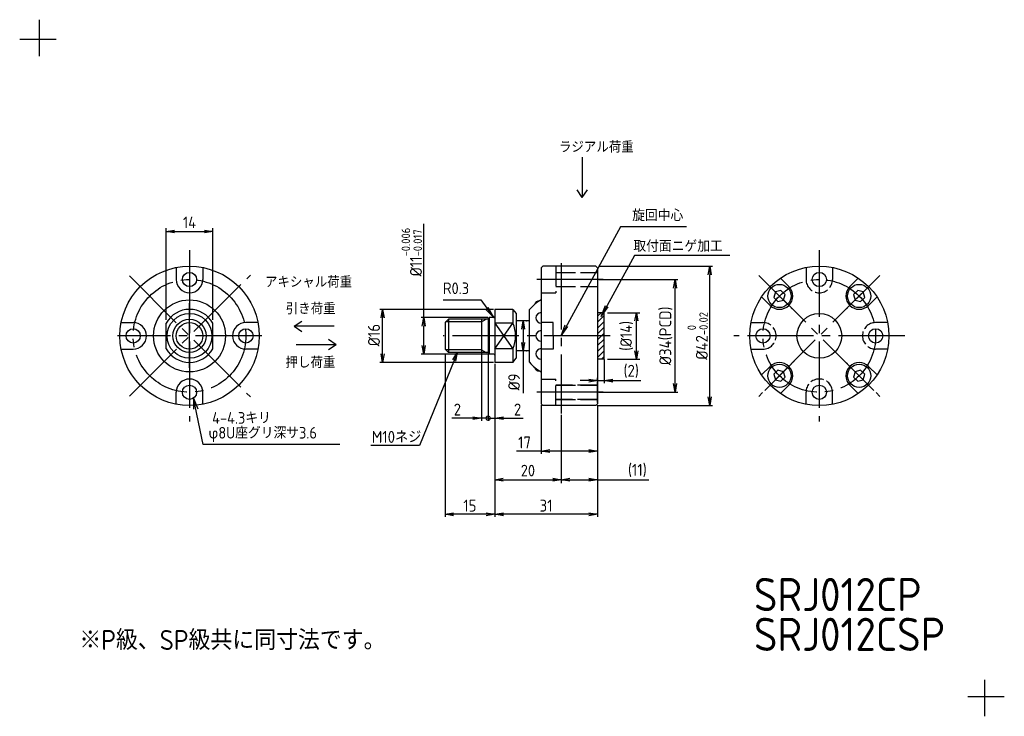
# Model space of a CAD drawing. Header units: millimetres. Extents: x 0 to 297, y 0 to 210.
import ezdxf

# ---------------------------------------------------------------- set-up
doc = ezdxf.new("R2010")
doc.units = ezdxf.units.MM
doc.header["$LTSCALE"] = 2
for name, pattern in [('Amconstr', [9999, 9999, 0]), ('GEN3', [6.25, 5, -1.25]), ('GEN7', [13.75, 10, -1.25, 1.25, -1.25]), ('GEN7A', [6.875, 5, -0.625, 0.625, -0.625])]:
    doc.linetypes.add(name, pattern=pattern)
for name, color, linetype in [('0N', 7, 'Continuous'), ('3', 6, 'GEN3'), ('4', 3, 'Continuous'), ('5', 3, 'Continuous'), ('6', 2, 'Continuous'), ('7', 4, 'GEN7'), ('7A', 4, 'GEN7A'), ('KLIN', 1, 'Continuous')]:
    doc.layers.add(name, color=color, linetype=linetype)
for name, color, linetype, lineweight in [('AM_5', 3, 'Continuous', 25), ('AM_8', 1, 'Continuous', 25), ('AM_CL', 1, 'Amconstr', 25)]:
    doc.layers.add(name, color=color, linetype=linetype, lineweight=lineweight)
doc.styles.add('ACISOTS', font='isocp.shx', dxfattribs={"bigfont": 'extfont.shx'})
doc.styles.get("Standard").update_dxf_attribs({"font": 'ISOCP.SHX', "bigfont": 'EXTFONT.SHX'})
doc.dimstyles.new('AM_ISO', dxfattribs={"dimtxt": 3.5, "dimasz": 2.5, "dimexe": 1, "dimexo": 1, "dimgap": 1.5, "dimtad": 1, "dimdsep": 46, "dimtxsty": 'STANDARD', "dimcen": 0, "dimclrd": 256, "dimclre": 256, "dimclrt": 2, "dimadec": 0, "dimazin": 2, "dimtp": 0.1, "dimtm": 0.1, "dimtfac": 0.71, "dimtdec": 3, "dimtmove": 0, "dimatfit": 3, "dimfxl": 1, "dimlwd": -1, "dimlwe": -1, "dimarcsym": 0})
doc.dimstyles.new('AM_ISO$0', dxfattribs={"dimtxt": 3.5, "dimasz": 2.5, "dimexe": 1, "dimexo": 1, "dimgap": 1.5, "dimtad": 1, "dimdsep": 46, "dimtxsty": 'STANDARD', "dimcen": 0, "dimclrd": 256, "dimclre": 256, "dimclrt": 2, "dimadec": 0, "dimazin": 2, "dimtp": 0.1, "dimtm": 0.1, "dimtfac": 0.71, "dimtdec": 3, "dimtmove": 0, "dimatfit": 3, "dimfxl": 1, "dimlwd": -1, "dimlwe": -1, "dimarcsym": 0})
doc.dimstyles.new('GEN-ISO', dxfattribs={"dimscale": 2, "dimtxt": 3.2, "dimasz": 2.5, "dimexe": 1, "dimexo": 0.5, "dimgap": 1, "dimtad": 1, "dimdsep": 46, "dimtxsty": 'STANDARD', "dimblk1": 'OPEN', "dimblk2": 'OPEN', "dimsah": 1, "dimcen": 0, "dimclrd": 256, "dimclre": 256, "dimclrt": 2, "dimadec": 0, "dimazin": 0, "dimtp": 0.1, "dimtm": 0.1, "dimtfac": 0.71, "dimtdec": 3, "dimtmove": 0, "dimatfit": 3, "dimldrblk": 'OPEN', "dimfxl": 1, "dimtzin": 0, "dimarcsym": 0})
doc.dimstyles.new('GEN-ISO$0', dxfattribs={"dimtxt": 3.2, "dimasz": 2.5, "dimexe": 1, "dimexo": 0.5, "dimgap": 1, "dimtad": 1, "dimdsep": 46, "dimtxsty": 'STANDARD', "dimblk1": 'OPEN', "dimblk2": 'OPEN', "dimsah": 1, "dimcen": 0, "dimclrd": 256, "dimclre": 256, "dimclrt": 2, "dimadec": 0, "dimazin": 0, "dimtp": 0.1, "dimtm": 0.1, "dimtfac": 0.71, "dimtdec": 3, "dimtmove": 0, "dimatfit": 3, "dimldrblk": 'OPEN', "dimfxl": 1, "dimtzin": 0, "dimarcsym": 0})

# ---------------------------------------------------------------- blocks, each defined once
blk = doc.blocks.new('_OPEN')
at = {"color": 0, "linetype": 'ByBlock'}
for p, q in [((-1, 0.17), (0, 0)), ((0, 0), (-1, -0.17)), ((0, 0), (-1, 0))]:
    blk.add_line(p, q, dxfattribs=at)
blk = doc.blocks.new('*D7')
at = {"layer": '5', "transparency": 16777216}
for p, q in [((174.6, 135.68), (208.96, 135.68)), ((208.16, 96.28), (208.16, 133.08)), ((174.6, 93.68), (208.96, 93.68))]:
    blk.add_line(p, q, dxfattribs=at)
at = {"layer": 'DEFPOINTS', "color": 0, "transparency": 16777216}
for p in [(173.8, 135.68), (208.16, 135.68), (173.8, 93.68)]:
    blk.add_point(p, dxfattribs=at)
at = {"layer": '5', "transparency": 16777216, "xscale": 2.6, "yscale": 2.6, "zscale": 2.6}
for p, rotation in [((208.16, 135.68), 90), ((208.16, 93.68), 270)]:
    blk.add_blockref('_OPEN', p, dxfattribs=dict(at, rotation=rotation))
at = {"layer": '5', "color": 2, "transparency": 16777216, "insert": (204.5, 114.68), "char_height": 3.6, "attachment_point": 5, "rotation": 90}
blk.add_mtext('%%c42{}{\\H0.71x;\\C3;\\S 0^ -0.02;}', dxfattribs=at)
blk = doc.blocks.new('*D8')
at = {"layer": '5', "lineweight": -2, "transparency": 16777216}
for p, q in [((174.3, 93.78), (174.3, 70.53)), ((163.3, 90.88), (163.3, 70.53)), ((165.9, 71.33), (171.7, 71.33)), ((174.3, 71.33), (189.81, 71.33))]:
    blk.add_line(p, q, dxfattribs=at)
at = {"layer": 'DEFPOINTS', "color": 0, "transparency": 16777216}
for p in [(174.3, 94.18), (163.3, 91.28), (163.3, 71.33)]:
    blk.add_point(p, dxfattribs=at)
at = {"layer": '5', "lineweight": -2, "transparency": 16777216, "xscale": 2.6, "yscale": 2.6, "zscale": 2.6}
for p, rotation in [((163.3, 71.33), 180.0000000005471), ((174.3, 71.33), 5.470824e-10)]:
    blk.add_blockref('_OPEN', p, dxfattribs=dict(at, rotation=rotation))
at = {"layer": '5', "color": 2, "transparency": 16777216, "insert": (186.31, 74.11), "char_height": 3.6, "attachment_point": 5}
blk.add_mtext('(11)', dxfattribs=at)
blk = doc.blocks.new('*D9')
at = {"layer": '5', "lineweight": -2, "transparency": 16777216}
for p, q in [((121.86, 120.18), (121.86, 148.43)), ((141.2, 120.18), (121.06, 120.18)), ((121.86, 111.78), (121.86, 117.58)), ((141.2, 109.18), (121.06, 109.18))]:
    blk.add_line(p, q, dxfattribs=at)
at = {"layer": 'DEFPOINTS', "color": 0, "transparency": 16777216}
for p in [(121.86, 120.18), (141.6, 120.18), (141.6, 109.18)]:
    blk.add_point(p, dxfattribs=at)
at = {"layer": '5', "lineweight": -2, "transparency": 16777216, "xscale": 2.6, "yscale": 2.6, "zscale": 2.6}
for p, rotation in [((121.86, 120.18), 90), ((121.86, 109.18), 270)]:
    blk.add_blockref('_OPEN', p, dxfattribs=dict(at, rotation=rotation))
at = {"layer": '5', "color": 2, "transparency": 16777216, "insert": (118.27, 139.94), "char_height": 3.6, "attachment_point": 5, "rotation": 90}
blk.add_mtext('%%c11{}{\\H0.71x;\\C3;\\S-0.006^ -0.017;}', dxfattribs=at)
blk = doc.blocks.new('*D10')
at = {"layer": '5', "lineweight": -2, "transparency": 16777216}
for p, q in [((157.3, 93.78), (157.3, 79.16)), ((174.3, 93.78), (174.3, 79.16)), ((157.3, 79.96), (149.86, 79.96)), ((171.7, 79.96), (159.9, 79.96))]:
    blk.add_line(p, q, dxfattribs=at)
at = {"layer": 'DEFPOINTS', "color": 0, "transparency": 16777216}
for p in [(157.3, 94.18), (174.3, 94.18), (157.3, 79.96)]:
    blk.add_point(p, dxfattribs=at)
at = {"layer": '5', "lineweight": -2, "transparency": 16777216, "xscale": 2.6, "yscale": 2.6, "zscale": 2.6, "rotation": 180}
blk.add_blockref('_OPEN', (157.3, 79.96), dxfattribs=at)
at = {"layer": '5', "lineweight": -2, "transparency": 16777216, "xscale": 2.6, "yscale": 2.6, "zscale": 2.6}
blk.add_blockref('_OPEN', (174.3, 79.96), dxfattribs=at)
at = {"layer": '5', "color": 2, "transparency": 16777216, "insert": (152.28, 82.56), "char_height": 3.6, "attachment_point": 5}
blk.add_mtext('17', dxfattribs=at)
blk = doc.blocks.new('*D11')
at = {"layer": '5', "lineweight": -2, "transparency": 16777216}
for p, q in [((128.3, 109.28), (128.3, 60.1)), ((143.3, 106.28), (143.3, 60.1)), ((140.7, 60.9), (130.9, 60.9))]:
    blk.add_line(p, q, dxfattribs=at)
at = {"layer": 'DEFPOINTS', "color": 0, "transparency": 16777216}
for p in [(128.3, 109.68), (143.3, 106.68), (128.3, 60.9)]:
    blk.add_point(p, dxfattribs=at)
at = {"layer": '5', "lineweight": -2, "transparency": 16777216, "xscale": 2.6, "yscale": 2.6, "zscale": 2.6, "rotation": 180}
blk.add_blockref('_OPEN', (128.3, 60.9), dxfattribs=at)
at = {"layer": '5', "lineweight": -2, "transparency": 16777216, "xscale": 2.6, "yscale": 2.6, "zscale": 2.6}
blk.add_blockref('_OPEN', (143.3, 60.9), dxfattribs=at)
at = {"layer": '5', "color": 2, "transparency": 16777216, "insert": (135.8, 63.5), "char_height": 3.6, "attachment_point": 5}
blk.add_mtext('15', dxfattribs=at)
blk = doc.blocks.new('*D13')
at = {"layer": '5', "lineweight": -2, "transparency": 16777216}
for p, q in [((143.3, 106.28), (143.3, 60.1)), ((174.3, 93.78), (174.3, 60.1)), ((171.7, 60.9), (145.9, 60.9))]:
    blk.add_line(p, q, dxfattribs=at)
at = {"layer": 'DEFPOINTS', "color": 0, "transparency": 16777216}
for p in [(143.3, 106.68), (174.3, 94.18), (143.3, 60.9)]:
    blk.add_point(p, dxfattribs=at)
at = {"layer": '5', "lineweight": -2, "transparency": 16777216, "xscale": 2.6, "yscale": 2.6, "zscale": 2.6, "rotation": 180}
blk.add_blockref('_OPEN', (143.3, 60.9), dxfattribs=at)
at = {"layer": '5', "lineweight": -2, "transparency": 16777216, "xscale": 2.6, "yscale": 2.6, "zscale": 2.6}
blk.add_blockref('_OPEN', (174.3, 60.9), dxfattribs=at)
at = {"layer": '5', "color": 2, "transparency": 16777216, "insert": (158.78, 63.5), "char_height": 3.6, "attachment_point": 5}
blk.add_mtext('31', dxfattribs=at)
blk = doc.blocks.new('*D14')
at = {"layer": '5', "lineweight": -2, "transparency": 16777216}
for p, q in [((174.7, 131.68), (198.5, 131.68)), ((197.7, 100.28), (197.7, 129.08)), ((174.7, 97.68), (198.5, 97.68))]:
    blk.add_line(p, q, dxfattribs=at)
at = {"layer": 'DEFPOINTS', "color": 0, "transparency": 16777216}
for p in [(174.3, 131.68), (197.7, 131.68), (174.3, 97.68)]:
    blk.add_point(p, dxfattribs=at)
at = {"layer": '5', "lineweight": -2, "transparency": 16777216, "xscale": 2.6, "yscale": 2.6, "zscale": 2.6}
for p, rotation in [((197.7, 131.68), 90), ((197.7, 97.68), 270)]:
    blk.add_blockref('_OPEN', p, dxfattribs=dict(at, rotation=rotation))
at = {"layer": '5', "color": 2, "transparency": 16777216, "insert": (194.92, 114.68), "char_height": 3.6, "attachment_point": 5, "rotation": 90}
blk.add_mtext('%%c34(PCD)', dxfattribs=at)
blk = doc.blocks.new('*D15')
at = {"layer": '5', "lineweight": -2, "transparency": 16777216}
for p, q in [((176.3, 107.58), (176.3, 100.41)), ((171.7, 101.21), (169.1, 101.21)), ((174.3, 94.58), (174.3, 102.01)), ((174.3, 101.21), (176.3, 101.21)), ((178.9, 101.21), (187.41, 101.21))]:
    blk.add_line(p, q, dxfattribs=at)
at = {"layer": 'DEFPOINTS', "color": 0, "transparency": 16777216}
for p in [(176.3, 107.98), (176.3, 101.21), (174.3, 94.18)]:
    blk.add_point(p, dxfattribs=at)
at = {"layer": '5', "lineweight": -2, "transparency": 16777216, "xscale": 2.6, "yscale": 2.6, "zscale": 2.6}
blk.add_blockref('_OPEN', (174.3, 101.21), dxfattribs=at)
at = {"layer": '5', "lineweight": -2, "transparency": 16777216, "xscale": 2.6, "yscale": 2.6, "zscale": 2.6, "rotation": 180}
blk.add_blockref('_OPEN', (176.3, 101.21), dxfattribs=at)
at = {"layer": '5', "color": 2, "transparency": 16777216, "insert": (184.46, 103.99), "char_height": 3.6, "attachment_point": 5}
blk.add_mtext('(2)', dxfattribs=at)
blk = doc.blocks.new('_DotSmall')
at = {"color": 0, "linetype": 'ByBlock', "const_width": 0.5}
blk.add_lwpolyline([(-0.0625, 0, 1), (0.0625, 0, 1)], format="xyb", close=True, dxfattribs=at)
blk = doc.blocks.new('*D12')
at = {"layer": '5', "lineweight": -2, "transparency": 16777216}
for p, q in [((141.3, 109.28), (141.3, 89.07)), ((143.3, 106.28), (143.3, 89.07)), ((141.3, 89.87), (136.1, 89.87)), ((141.3, 89.87), (143.3, 89.87)), ((145.9, 89.87), (151.84, 89.87))]:
    blk.add_line(p, q, dxfattribs=at)
at = {"layer": 'DEFPOINTS', "color": 0, "transparency": 16777216}
for p in [(141.3, 109.68), (143.3, 106.68), (141.3, 89.87)]:
    blk.add_point(p, dxfattribs=at)
at = {"layer": '5', "lineweight": -2, "transparency": 16777216, "xscale": 2.6, "yscale": 2.6, "zscale": 2.6}
blk.add_blockref('_DotSmall', (141.3, 89.87), dxfattribs=at)
at = {"layer": '5', "lineweight": -2, "transparency": 16777216, "xscale": 2.6, "yscale": 2.6, "zscale": 2.6, "rotation": 180}
blk.add_blockref('_OPEN', (143.3, 89.87), dxfattribs=at)
at = {"layer": '5', "color": 2, "transparency": 16777216, "insert": (150.17, 92.47), "char_height": 3.6, "attachment_point": 5}
blk.add_mtext('2', dxfattribs=at)
blk = doc.blocks.new('*D16')
at = {"layer": '5', "lineweight": -2, "transparency": 16777216}
for p, q in [((139.3, 119.28), (139.3, 89.07)), ((141.3, 119.28), (141.3, 89.07)), ((136.7, 89.87), (130.35, 89.87)), ((141.3, 89.87), (139.3, 89.87)), ((141.3, 89.87), (143.9, 89.87))]:
    blk.add_line(p, q, dxfattribs=at)
at = {"layer": 'DEFPOINTS', "color": 0, "transparency": 16777216}
for p in [(139.3, 119.68), (141.3, 119.68), (139.3, 89.87)]:
    blk.add_point(p, dxfattribs=at)
at = {"layer": '5', "lineweight": -2, "transparency": 16777216, "xscale": 2.6, "yscale": 2.6, "zscale": 2.6}
blk.add_blockref('_OPEN', (139.3, 89.87), dxfattribs=at)
at = {"layer": '5', "lineweight": -2, "transparency": 16777216, "xscale": 2.6, "yscale": 2.6, "zscale": 2.6, "rotation": 180}
blk.add_blockref('_DotSmall', (141.3, 89.87), dxfattribs=at)
at = {"layer": '5', "color": 2, "transparency": 16777216, "insert": (132.02, 92.47), "char_height": 3.6, "attachment_point": 5}
blk.add_mtext('2', dxfattribs=at)
blk = doc.blocks.new('*D6')
at = {"layer": '5', "lineweight": -2, "transparency": 16777216}
for p, q in [((142.9, 122.68), (108.67, 122.68)), ((109.47, 109.28), (109.47, 120.08)), ((142.9, 106.68), (108.67, 106.68))]:
    blk.add_line(p, q, dxfattribs=at)
at = {"layer": 'DEFPOINTS', "color": 0, "transparency": 16777216}
for p in [(109.47, 122.68), (143.3, 122.68), (143.3, 106.68)]:
    blk.add_point(p, dxfattribs=at)
at = {"layer": '5', "lineweight": -2, "transparency": 16777216, "xscale": 2.6, "yscale": 2.6, "zscale": 2.6}
for p, rotation in [((109.47, 122.68), 90), ((109.47, 106.68), 270)]:
    blk.add_blockref('_OPEN', p, dxfattribs=dict(at, rotation=rotation))
at = {"layer": '5', "color": 2, "transparency": 16777216, "insert": (106.87, 114.92), "char_height": 3.6, "attachment_point": 5, "rotation": 90}
blk.add_mtext('%%C16', dxfattribs=at)
blk = doc.blocks.new('*D17')
at = {"layer": '5', "transparency": 16777216}
for p, q in [((152.8, 119.18), (152.88, 119.18)), ((151.88, 116.68), (151.88, 112.68)), ((151.88, 110.18), (151.88, 97.39)), ((152.8, 110.18), (152.88, 110.18))]:
    blk.add_line(p, q, dxfattribs=at)
at = {"layer": 'DEFPOINTS', "color": 0, "transparency": 16777216}
for p in [(151.8, 119.18), (151.8, 110.18), (151.88, 110.18)]:
    blk.add_point(p, dxfattribs=at)
at = {"layer": '5', "transparency": 16777216, "xscale": 2.5, "yscale": 2.5, "zscale": 2.5}
for p, rotation in [((151.88, 119.18), 90), ((151.88, 110.18), 270)]:
    blk.add_blockref('_OPEN', p, dxfattribs=dict(at, rotation=rotation))
at = {"layer": '5', "color": 2, "transparency": 16777216, "insert": (149.13, 100.79), "char_height": 3.5, "attachment_point": 5, "rotation": 90}
blk.add_mtext('%%c9', dxfattribs=at)
blk = doc.blocks.new('*D18')
at = {"layer": '5', "transparency": 16777216}
for p, q in [((177.3, 121.68), (187.01, 121.68)), ((186.01, 110.18), (186.01, 119.18)), ((177.3, 107.68), (187.01, 107.68))]:
    blk.add_line(p, q, dxfattribs=at)
at = {"layer": 'DEFPOINTS', "color": 0, "transparency": 16777216}
for p in [(176.3, 121.68), (186.01, 121.68), (176.3, 107.68)]:
    blk.add_point(p, dxfattribs=at)
at = {"layer": '5', "transparency": 16777216, "xscale": 2.5, "yscale": 2.5, "zscale": 2.5}
for p, rotation in [((186.01, 121.68), 90), ((186.01, 107.68), 270)]:
    blk.add_blockref('_OPEN', p, dxfattribs=dict(at, rotation=rotation))
at = {"layer": '5', "color": 2, "transparency": 16777216, "insert": (183.09, 114.68), "char_height": 3.5, "attachment_point": 5, "rotation": 90}
blk.add_mtext('(%%c14)', dxfattribs=at)
blk = doc.blocks.new('*D19')
at = {"layer": '5', "transparency": 16777216}
for p, q in [((143.3, 105.68), (143.3, 70.33)), ((163.3, 90.28), (163.3, 70.33)), ((145.8, 71.33), (160.8, 71.33))]:
    blk.add_line(p, q, dxfattribs=at)
at = {"layer": 'DEFPOINTS', "color": 0, "transparency": 16777216}
for p in [(143.3, 106.68), (163.3, 91.28), (163.3, 71.33)]:
    blk.add_point(p, dxfattribs=at)
at = {"layer": '5', "transparency": 16777216, "xscale": 2.5, "yscale": 2.5, "zscale": 2.5, "rotation": 180}
blk.add_blockref('_OPEN', (143.3, 71.33), dxfattribs=at)
at = {"layer": '5', "transparency": 16777216, "xscale": 2.5, "yscale": 2.5, "zscale": 2.5}
blk.add_blockref('_OPEN', (163.3, 71.33), dxfattribs=at)
at = {"layer": '5', "color": 2, "transparency": 16777216, "insert": (153.3, 74.08), "char_height": 3.5, "attachment_point": 5}
blk.add_mtext('20', dxfattribs=at)
blk = doc.blocks.new('M4HEAD')
at = {"layer": '0N'}
for p, q in [((0, 1.73), (-1.5, 0.87)), ((-1.5, 0.87), (-1.5, -0.87)), ((1.5, 0.87), (0, 1.73)), ((1.5, -0.87), (1.5, 0.87)), ((-1.5, -0.87), (0, -1.73)), ((0, -1.73), (1.5, -0.87))]:
    blk.add_line(p, q, dxfattribs=at)
blk.add_circle((0, 0), 3.5, dxfattribs=at)
blk = doc.blocks.new('*D20')
at = {"layer": '5', "transparency": 16777216}
for p, q in [((44.23, 119.55), (44.23, 147.15)), ((46.73, 146.15), (55.73, 146.15)), ((58.23, 119.55), (58.23, 147.15))]:
    blk.add_line(p, q, dxfattribs=at)
at = {"layer": 'DEFPOINTS', "color": 0, "transparency": 16777216}
for p in [(58.23, 146.15), (44.23, 118.55), (58.23, 118.55)]:
    blk.add_point(p, dxfattribs=at)
at = {"layer": '5', "transparency": 16777216, "xscale": 2.5, "yscale": 2.5, "zscale": 2.5, "rotation": 180}
blk.add_blockref('_OPEN', (44.23, 146.15), dxfattribs=at)
at = {"layer": '5', "transparency": 16777216, "xscale": 2.5, "yscale": 2.5, "zscale": 2.5}
blk.add_blockref('_OPEN', (58.23, 146.15), dxfattribs=at)
at = {"layer": '5', "color": 2, "transparency": 16777216, "insert": (51.23, 148.9), "char_height": 3.5, "attachment_point": 5}
blk.add_mtext('14', dxfattribs=at)
blk = doc.blocks.new('*S65')
at = {"layer": 'AM_5', "color": 3}
for p, q in [((127.72, 125.53), (139.06, 125.53)), ((139.06, 125.53), (140.92, 123))]:
    blk.add_line(p, q, dxfattribs=at)
at = {"layer": 'AM_5', "color": 3, "linetype": 'Continuous'}
for p, q in [((140.55, 122.73), (143, 120.18)), ((140.92, 123), (143, 120.18)), ((143, 120.18), (141.29, 123.27))]:
    blk.add_line(p, q, dxfattribs=at)
at = {"layer": 'AM_5', "color": 2, "insert": (135.56, 127.28), "char_height": 3.5, "attachment_point": 9, "style": 'ACISOTS'}
blk.add_mtext('R0.3', dxfattribs=at)

msp = doc.modelspace()

# ---------------------------------------------------------------- hatches: boundary and pattern name
at = {"layer": 'AM_8'}
h = msp.add_hatch(dxfattribs=at)
h.set_pattern_fill('_U', color=256, scale=1.25, angle=45, style=0, pattern_type=0)
h.set_pattern_definition([(45, (-184.6919, 178.7829), (-0.8838835, 0.8838835), [])])
h.paths.add_polyline_path([(174.296, 121.681), (174.296, 107.681), (176.296, 107.681), (176.296, 121.681)])

# ---------------------------------------------------------------- linework, layer by layer
for p, q in [((47.229, 135.297), (47.229, 131.681)), ((55.229, 135.297), (55.229, 131.681)), ((157.296, 135.181), (157.796, 135.681)), ((157.296, 135.181), (157.296, 99.831)), ((173.796, 135.681), (157.796, 135.681)), ((174.296, 135.181), (173.796, 135.681)), ((174.296, 135.181), (174.296, 94.181)), ((229.447, 132.087), (232.004, 129.531)), ((252.945, 132.087), (250.388, 129.531)), ((223.79, 126.43), (226.347, 123.874)), ((258.602, 126.43), (256.045, 123.874)), ((143.296, 122.681), (143.296, 106.681)), ((148.746, 122.681), (143.296, 122.681)), ((148.746, 122.681), (148.746, 118.554)), ((148.746, 122.681), (149.796, 121.43)), ((153.796, 106.712), (153.796, 122.651)), ((128.296, 118.681), (129.296, 119.681)), ((141.296, 119.681), (129.296, 119.681)), ((129.296, 119.681), (129.296, 109.681)), ((139.296, 119.681), (139.296, 109.681)), ((141.296, 119.881), (141.596, 120.181)), ((141.296, 119.881), (141.296, 109.481)), ((142.996, 120.181), (141.596, 120.181)), ((141.596, 120.181), (141.596, 109.181)), ((149.796, 121.43), (149.796, 107.933)), ((153.796, 119.181), (149.796, 119.181)), ((30.613, 118.681), (34.229, 118.681)), ((44.229, 110.808), (44.229, 118.554)), ((58.229, 110.808), (58.229, 118.554)), ((71.844, 118.681), (68.229, 118.681)), ((128.296, 118.681), (128.296, 110.681)), ((148.746, 118.554), (143.296, 118.554)), ((160.896, 118.681), (157.296, 118.681)), ((160.896, 114.681), (160.896, 118.681)), ((160.896, 114.681), (160.896, 110.681)), ((30.613, 110.681), (34.229, 110.681)), ((71.844, 110.681), (68.229, 110.681)), ((128.296, 110.681), (129.296, 109.681)), ((148.746, 110.808), (143.296, 110.808)), ((148.746, 110.808), (148.746, 106.681)), ((153.796, 110.181), (149.796, 110.181)), ((160.896, 110.681), (157.296, 110.681)), ((141.296, 109.681), (129.296, 109.681)), ((141.296, 109.481), (141.596, 109.181)), ((142.996, 109.181), (141.596, 109.181)), ((148.746, 106.681), (149.796, 107.933)), ((148.746, 106.681), (143.296, 106.681)), ((223.79, 102.932), (226.347, 105.489)), ((258.602, 102.932), (256.045, 105.489)), ((157.296, 99.831), (157.296, 94.181)), ((229.447, 97.276), (232.004, 99.832)), ((252.945, 97.276), (250.388, 99.832)), ((47.229, 94.066), (47.229, 97.681)), ((55.229, 94.066), (55.229, 97.681)), ((157.296, 94.181), (157.796, 93.681)), ((173.796, 93.681), (157.796, 93.681)), ((173.796, 93.681), (174.296, 94.181))]:
    msp.add_line(p, q)
for centre, radius in [((51.229, 114.681), 21), ((51.229, 131.681), 2.15), ((241.196, 114.681), 21), ((241.196, 131.681), 2.15), ((51.229, 114.681), 10.852), ((51.229, 114.681), 6.75), ((51.229, 114.681), 5), ((241.196, 114.681), 6.75), ((34.229, 114.681), 2.15), ((51.229, 114.681), 4), ((68.229, 114.681), 2.15), ((224.196, 114.681), 2.15), ((258.196, 114.681), 2.15), ((51.229, 97.681), 2.15), ((241.196, 97.681), 2.15)]:
    msp.add_circle(centre, radius)
for centre, radius, start, end in [((51.229, 131.681), 4, 180, 0), ((229.175, 126.702), 4, 225, 45), ((253.217, 126.702), 4, 135, 315), ((163.296, 114.681), 12.4, 118.93853, 140.00754), ((156.765, 123.672), 1.587, 87.86685, 164.13315), ((51.229, 114.681), 8, 28.95502, 151.04498), ((142.996, 120.481), 0.3, 270, 0), ((157.296, 120.107), 1.587, 90, 270), ((34.229, 114.681), 4, 270, 90), ((68.229, 114.681), 4, 90, 270), ((140.228, 114.681), 9.358, 335.55108, 24.44892), ((157.296, 114.681), 1.587, 90, 270), ((51.229, 114.681), 8, 208.95502, 331.04498), ((157.296, 109.255), 1.587, 90, 270), ((142.996, 108.881), 0.3, 0, 90), ((163.296, 114.681), 12.4, 219.99246, 241.06147), ((156.765, 105.691), 1.587, 195.86685, 272.13315), ((229.175, 102.661), 4, 315, 135), ((253.217, 102.661), 4, 45, 225), ((51.229, 97.681), 4, 0, 180)]:
    msp.add_arc(centre, radius, start, end)
at = {"layer": '3', "ltscale": 0.6}
for p, q in [((161.696, 135.681), (161.696, 127.681)), ((161.696, 133.831), (174.296, 133.831)), ((161.696, 129.531), (174.296, 129.531)), ((157.296, 127.681), (161.696, 127.681)), ((157.296, 101.681), (161.696, 101.681)), ((161.696, 93.681), (161.696, 101.681)), ((174.296, 99.831), (161.696, 99.831)), ((161.696, 99.831), (174.296, 99.831)), ((174.296, 95.531), (161.696, 95.531)), ((161.696, 95.531), (174.296, 95.531))]:
    msp.add_line(p, q, dxfattribs=at)
at = {"layer": '3', "ltscale": 0.4}
for p, q in [((237.196, 135.297), (237.196, 131.681)), ((245.196, 135.297), (245.196, 131.681)), ((220.58, 118.681), (224.196, 118.681)), ((261.811, 118.681), (258.196, 118.681)), ((220.58, 110.681), (224.196, 110.681)), ((261.811, 110.681), (258.196, 110.681)), ((237.196, 94.066), (237.196, 97.681)), ((245.196, 94.066), (245.196, 97.681))]:
    msp.add_line(p, q, dxfattribs=at)
for centre, start, end in [((241.196, 131.681), 180, 0), ((224.196, 114.681), 270, 90), ((258.196, 114.681), 90, 270), ((241.196, 97.681), 0, 180)]:
    msp.add_arc(centre, 4, start, end, dxfattribs=at)
at = {"layer": '4'}
for p, q in [((175.412, 120.549), (176.688, 123.841)), ((175.412, 120.549), (177.497, 123.398)), ((139.296, 118.869), (128.484, 118.869)), ((139.296, 118.869), (140.703, 119.681)), ((143.296, 118.554), (148.746, 110.808)), ((143.296, 110.808), (148.746, 118.554)), ((163.296, 114.681), (164.572, 117.973)), ((163.296, 114.681), (165.381, 117.53)), ((139.296, 110.493), (128.484, 110.493)), ((139.296, 110.493), (140.703, 109.681)), ((52.445, 95.909), (52.431, 92.542)), ((52.445, 95.909), (53.694, 92.716))]:
    msp.add_line(p, q, dxfattribs=at)
at = {"layer": '5', "color": 3}
for p, q in [((181.264, 147.514), (163.296, 114.681)), ((201.178, 147.514), (181.264, 147.514)), ((185.489, 138.963), (175.412, 120.549)), ((214.224, 138.963), (185.489, 138.963)), ((55.39, 81.936), (52.445, 95.909)), ((96.532, 81.936), (55.39, 81.936))]:
    msp.add_line(p, q, dxfattribs=at)
at = {"layer": '5'}
for p, q in [((131.024, 107.273), (120.591, 81.621)), ((120.591, 81.621), (105.938, 81.621))]:
    msp.add_line(p, q, dxfattribs=at)
at = {"layer": '7'}
for p, q in [((169.687, 168.512), (169.687, 156.413)), ((169.687, 156.413), (168.13, 158.725)), ((169.687, 156.413), (171.243, 158.725)), ((51.229, 140.475), (51.229, 88.888)), ((241.196, 140.475), (241.196, 88.888)), ((163.296, 136.58), (163.296, 91.279)), ((33.104, 132.806), (69.581, 96.328)), ((33.115, 96.545), (69.593, 133.023)), ((175.996, 131.681), (155.596, 131.681)), ((222.957, 132.92), (259.435, 96.442)), ((259.435, 132.92), (222.957, 96.442)), ((51.229, 105.097), (51.229, 124.588)), ((82.798, 117.573), (85.11, 119.13)), ((94.897, 117.573), (82.798, 117.573)), ((82.798, 117.573), (85.11, 116.016)), ((73.007, 114.681), (29.472, 114.681)), ((95.495, 112.023), (93.182, 113.58)), ((178.062, 114.681), (127.69, 114.681)), ((266.99, 114.681), (215.402, 114.681)), ((95.495, 112.023), (83.395, 112.023)), ((95.495, 112.023), (93.182, 110.467)), ((175.996, 97.681), (155.596, 97.681))]:
    msp.add_line(p, q, dxfattribs=at)
for centre in [(51.229, 114.681), (241.196, 114.681)]:
    msp.add_circle(centre, 17, dxfattribs=at)
at = {"layer": '7A'}
for p, q in [((224.778, 131.099), (233.572, 122.305)), ((257.614, 131.099), (248.82, 122.305)), ((224.778, 98.264), (233.572, 107.057)), ((257.614, 98.264), (248.82, 107.057))]:
    msp.add_line(p, q, dxfattribs=at)
at = {"layer": 'AM_CL'}
for p, q in [((6, 199), (6, 210)), ((11, 204), (0, 204)), ((291, 11), (291, 0)), ((286, 6), (297, 6))]:
    msp.add_line(p, q, dxfattribs=at)
at = {"layer": 'KLIN'}
for p, q in [((176.296, 121.681), (174.296, 121.681)), ((176.296, 107.681), (176.296, 121.681)), ((176.296, 107.681), (174.296, 107.681))]:
    msp.add_line(p, q, dxfattribs=at)

# ---------------------------------------------------------------- block references
for p, rotation in [((229.175, 126.702), 44.99999999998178), ((253.217, 126.702), 315.0000000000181), ((229.175, 102.661), 135.0000000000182), ((253.217, 102.661), 224.9999999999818)]:
    msp.add_blockref('M4HEAD', p, dxfattribs=dict(rotation=rotation))
at = {"layer": '5', "xscale": 2.599999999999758, "yscale": 2.599999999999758, "zscale": 2.599999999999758, "rotation": 67.86872073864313}
msp.add_blockref('_OPEN', (132.003, 109.681), dxfattribs=at)
at = {"layer": 'AM_5'}
msp.add_blockref('*S65', (0, 0), dxfattribs=at)

# ---------------------------------------------------------------- texts
at = {"layer": '5', "color": 2, "char_height": 3.5, "attachment_point": 7, "style": 'ACISOTS'}
for s, insert in [('旋回中心\\P', (184.764, 149.264)), ('取付面ニゲ加工', (185.112, 139.995)), ('4-4.3キリ', (58.048, 88.202)), ('φ8U座グリ深サ3.6', (56.958, 82.659))]:
    msp.add_mtext(s, dxfattribs=dict(at, insert=insert))
at = {"layer": '5', "color": 2, "insert": (113.683, 84.221), "char_height": 3.6, "attachment_point": 5}
msp.add_mtext('M10ネジ', dxfattribs=at)
at = {"layer": '6'}
for s, height, p in [('SRJ012CP', 10, (221.48, 31.712)), ('SRJ012CSP', 10, (221.48, 19.712)), ('※P級、SP級共に同寸法です。', 6, (18, 20))]:
    msp.add_text(s, height=height, dxfattribs=at).set_placement(p)
at = {"layer": '7', "char_height": 3.4125, "attachment_point": 7, "style": 'ACISOTS'}
for s, insert in [('ラジアル荷重', (162.672, 169.924)), ('アキシャル荷重', (73.997, 129.181)), ('引き荷重', (80.263, 121.19)), ('押し荷重', (80.194, 104.995))]:
    msp.add_mtext(s, dxfattribs=dict(at, insert=insert))

# ---------------------------------------------------------------- dimensions: what is measured, and where the dimension line sits
at = {"layer": '5'}
for base, p1, p2, angle, text, dimstyle, override, picture, middle, dimtype in [((121.859, 120.181), (141.596, 109.181), (141.596, 120.181), 90, '%%c<>{}{\\H0.71x;\\C3;\\S-0.006^ -0.017;}', 'GEN-ISO', {"dimscale": 0.8, "dimtxt": 4.5, "dimasz": 3.25, "dimtp": -0.006, "dimtm": 0.017}, '*D9', (121.859, 139.94), 160), ((208.159, 135.681), (173.796, 93.681), (173.796, 135.681), 90, '%%c<>{}{\\H0.71x;\\C3;\\S 0^ -0.02;}', 'AM_ISO', {"dimscale": 0.8, "dimtxt": 4.5, "dimasz": 3.25, "dimgap": 1, "dimblk1": 'OPEN', "dimblk2": 'OPEN', "dimsah": 1, "dimtp": 0, "dimtm": 0.02, "dimtdec": 3, "dimtzin": 8}, '*D7', (208.159, 114.681), 161), ((197.701, 131.681), (174.296, 97.681), (174.296, 131.681), 90, '%%c<>(PCD)', 'GEN-ISO$0', {"dimscale": 0.8, "dimtxt": 4.5, "dimasz": 3.25, "dimgap": 1, "dimblk1": 'OPEN', "dimblk2": 'OPEN', "dimsah": 1}, '*D14', (197.701, 114.681), 160), ((109.469, 122.681), (143.296, 106.681), (143.296, 122.681), 90, '%%C16', 'GEN-ISO$0', {"dimscale": 0.8, "dimtxt": 4.5, "dimasz": 3.25, "dimblk1": 'OPEN', "dimblk2": 'OPEN', "dimsah": 1}, '*D6', (109.469, 114.922), 160), ((151.879, 110.181), (151.796, 119.181), (151.796, 110.181), 90, '%%c<>', 'AM_ISO$0', {"dimgap": 1, "dimblk1": 'OPEN', "dimblk2": 'OPEN', "dimsah": 1, "dimtp": -0.05, "dimtm": 0.2}, '*D17', (151.879, 100.787), 160), ((163.296, 71.328), (174.296, 94.181), (163.296, 91.279), 180, '(<>)', 'GEN-ISO', {"dimscale": 0.8, "dimtxt": 4.5, "dimasz": 3.25, "dimtp": 0.01, "dimtm": 0.01, "dimtdec": 2}, '*D8', (186.311, 71.328), 160)]:
    dim = msp.add_linear_dim(base=base, p1=p1, p2=p2, angle=angle, text=text, dimstyle=dimstyle, override=override, dxfattribs=at)
    dim.commit()
    dim.dimension.update_dxf_attribs({"geometry": picture, "text_midpoint": middle, "dimtype": dimtype})
for base, p1, p2, dimstyle, override, picture, middle in [((58.229, 146.151), (44.229, 118.554), (58.229, 118.554), 'AM_ISO$0', {"dimgap": 1, "dimblk1": 'OPEN', "dimblk2": 'OPEN', "dimsah": 1, "dimtp": -0.05, "dimtm": 0.2}, '*D20', (51.229, 148.901)), ((128.296, 60.9), (143.296, 106.681), (128.296, 109.681), 'GEN-ISO', {"dimscale": 0.8, "dimtxt": 4.5, "dimasz": 3.25, "dimtix": 1, "dimtmove": 2}, '*D11', (135.796, 63.5)), ((163.296, 71.328), (143.296, 106.681), (163.296, 91.279), 'AM_ISO$0', {"dimgap": 1, "dimblk1": 'OPEN', "dimblk2": 'OPEN', "dimsah": 1, "dimtp": -0.05, "dimtm": 0.2}, '*D19', (153.296, 74.079))]:
    dim = msp.add_linear_dim(base=base, p1=p1, p2=p2, dimstyle=dimstyle, override=override, dxfattribs=at)
    dim.commit()
    dim.dimension.update_dxf_attribs({"geometry": picture, "text_midpoint": middle})
for base, p1, p2, dimstyle, override, picture, middle in [((139.296, 89.867), (141.296, 119.681), (139.296, 119.681), 'GEN-ISO$0', {"dimscale": 0.8, "dimtxt": 4.5, "dimasz": 3.25, "dimgap": 1, "dimblk1": 'DotSmall', "dimblk2": 'OPEN', "dimsah": 1}, '*D16', (132.023, 89.867)), ((141.296, 89.867), (143.296, 106.681), (141.296, 109.681), 'GEN-ISO$0', {"dimscale": 0.8, "dimtxt": 4.5, "dimasz": 3.25, "dimgap": 1, "dimblk1": 'OPEN', "dimblk2": 'DotSmall', "dimsah": 1}, '*D12', (150.17, 89.867)), ((143.296, 60.9), (174.296, 94.181), (143.296, 106.681), 'GEN-ISO$0', {"dimscale": 0.8, "dimtxt": 4.5, "dimasz": 3.25, "dimgap": 1, "dimblk1": 'OPEN', "dimblk2": 'OPEN', "dimsah": 1}, '*D13', (158.782, 60.9)), ((157.296, 79.96), (174.296, 94.181), (157.296, 94.181), 'GEN-ISO', {"dimscale": 0.8, "dimtxt": 4.5, "dimasz": 3.25}, '*D10', (152.276, 79.96))]:
    dim = msp.add_linear_dim(base=base, p1=p1, p2=p2, dimstyle=dimstyle, override=override, dxfattribs=at)
    dim.commit()
    dim.dimension.update_dxf_attribs({"geometry": picture, "text_midpoint": middle, "dimtype": 160})
dim = msp.add_linear_dim(base=(186.011, 121.681), p1=(176.296, 107.681), p2=(176.296, 121.681), angle=90, text='(%%c<>)', dimstyle='AM_ISO$0', override={"dimgap": 1, "dimblk1": 'OPEN', "dimblk2": 'OPEN', "dimsah": 1, "dimtp": -0.05, "dimtm": 0.2}, dxfattribs=at)
dim.commit()
dim.dimension.update_dxf_attribs({"geometry": '*D18', "text_midpoint": (183.086, 114.681)})
dim = msp.add_linear_dim(base=(176.296, 101.205), p1=(174.296, 94.181), p2=(176.296, 107.981), text='(<>)', dimstyle='GEN-ISO$0', override={"dimscale": 0.8, "dimtxt": 4.5, "dimasz": 3.25, "dimgap": 1, "dimblk1": 'OPEN', "dimblk2": 'OPEN', "dimsah": 1}, dxfattribs=at)
dim.commit()
dim.dimension.update_dxf_attribs({"geometry": '*D15', "text_midpoint": (184.455, 103.985)})

doc.saveas('drawing.dxf')
